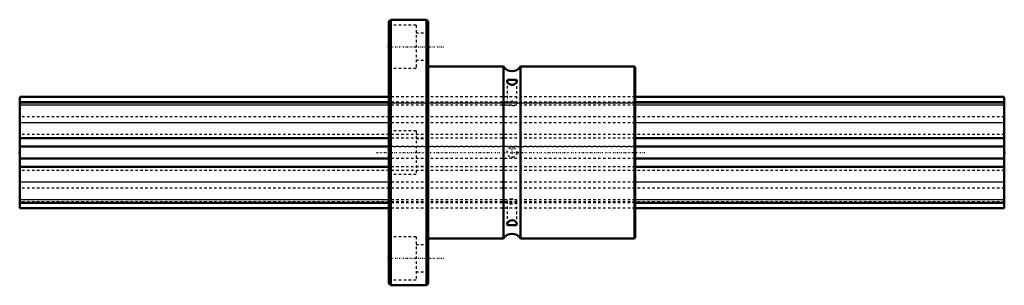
# Model space of a CAD drawing. Header units: millimetres. Extents: x 0 to 400, y -54 to 54.
import ezdxf

# ---------------------------------------------------------------- set-up
doc = ezdxf.new("R2010")
doc.units = ezdxf.units.MM
doc.linetypes.add('Center', pattern=[1.5, 0.45, -0.5, 0.05, -0.5])
doc.linetypes.add('Dashed', pattern=[2, 1, -1])
for name, color, linetype, lineweight in [('2d ConnectionPoints', 7, 'Continuous', 50), ('AM_0', 7, 'Continuous', 50), ('AM_4', 3, 'Continuous', 25), ('AM_7', 7, 'Center', 25), ('AM_9', 6, 'Dashed', 25)]:
    doc.layers.add(name, color=color, linetype=linetype, lineweight=lineweight)

# ---------------------------------------------------------------- blocks, each defined once
blk = doc.blocks.new('1_LBF50_Nut_0_in_LBF50_400L_4001500__4')
at = {"layer": 'AM_0'}
for p, q in [((150.8, 54), (150, 53.2)), ((150, 53.2), (150, -53.2)), ((150.8, 54), (150.8, -54)), ((165.2, 54), (150.8, 54)), ((165.2, 54), (165.2, -54)), ((166, 53.2), (165.2, 54)), ((166, 53.2), (166, -53.2)), ((196.6, 35), (166, 35)), ((196.6, 35), (196.6, -35)), ((249.5, 35), (203.4, 35)), ((203.4, 35), (203.4, -35)), ((250, 34.5), (250, -34.5)), ((166, -35), (196.6, -35)), ((203.4, -35), (249.5, -35)), ((150, -53.2), (150.8, -54)), ((150.8, -54), (165.2, -54)), ((165.2, -54), (166, -53.2))]:
    blk.add_line(p, q, dxfattribs=at)
for points in [[(199.2, 29.52), (198.63, 29.5), (198.22, 29.4), (198.01, 29.17), (198, 29.06)], [(198, 29.06), (198.04, 28.84), (198.22, 28.48), (198.58, 28.09), (199.14, 27.72), (199.81, 27.53), (200.43, 27.57), (200.97, 27.77), (201.45, 28.11), (201.83, 28.57), (201.99, 28.94), (202, 29.06)], [(202, 29.06), (201.97, 29.22), (201.79, 29.39), (201.44, 29.49), (200.88, 29.52), (200.21, 29.53), (199.59, 29.53), (199.2, 29.52)], [(202, -29.06), (201.95, -28.82), (201.76, -28.46), (201.39, -28.06), (200.82, -27.7), (200.14, -27.53), (199.53, -27.58), (199, -27.79), (198.52, -28.14), (198.15, -28.6), (198.01, -28.96), (198, -29.06)], [(198, -29.06), (198.04, -29.24), (198.23, -29.4), (198.59, -29.49), (199.2, -29.52)], [(199.2, -29.52), (199.77, -29.53), (200.38, -29.53), (200.92, -29.52), (201.41, -29.49), (201.8, -29.39), (201.99, -29.14), (202, -29.06)]]:
    blk.add_lwpolyline(points, dxfattribs=at)
for centre, radius, start, end in [((200, 36.89), 3.89, 209.0689, 330.9311), ((249.5, 34.5), 0.5, 360, 90), ((200, -36.89), 3.89, 29.0689, 150.9311), ((249.5, -34.5), 0.5, 270, 0)]:
    blk.add_arc(centre, radius, start, end, dxfattribs=at)
at = {"layer": 'AM_4'}
blk.add_line((249.5, 35), (249.5, -35), dxfattribs=at)
at = {"layer": 'AM_7'}
for p, q in [((149.45, 43), (172.55, 43)), ((145, 0), (255, 0)), ((200, -2.1), (200, 2.1)), ((149.45, -43), (172.55, -43))]:
    blk.add_line(p, q, dxfattribs=at)
at = {"layer": 'AM_9'}
for p, q in [((161, 51.75), (150, 51.75)), ((161, 51.75), (161, 34.25)), ((166, 48.5), (161, 48.5)), ((161, 37.5), (166, 37.5)), ((150, 34.25), (161, 34.25)), ((198, 29.05), (198, 19.92)), ((202, 19.92), (202, 29.05)), ((250, 22.57), (150, 22.57)), ((250, 20.4), (150, 20.4)), ((150, 20.16), (250, 20.16)), ((250, 20.08), (150, 20.08)), ((250, 19.31), (150, 19.31)), ((250, 14.53), (150, 14.53)), ((250, 12.01), (150, 12.01)), ((161, 8.75), (150, 8.75)), ((161, 8.75), (161, -8.75)), ((250, 7.3), (150, 7.3)), ((250, 5.86), (150, 5.86)), ((166, 5.5), (161, 5.5)), ((250, 2.5), (150, 2.5)), ((150, 2.48), (250, 2.48)), ((250, -2.48), (150, -2.48)), ((250, -2.5), (150, -2.5)), ((250, -5.86), (150, -5.86)), ((250, -7.3), (150, -7.3)), ((161, -5.5), (166, -5.5)), ((150, -8.75), (161, -8.75)), ((250, -12.01), (150, -12.01)), ((250, -14.53), (150, -14.53)), ((250, -19.31), (150, -19.31)), ((198, -19.92), (198, -29.05)), ((202, -29.05), (202, -19.92)), ((250, -20.08), (150, -20.08)), ((250, -20.16), (150, -20.16)), ((250, -20.4), (150, -20.4)), ((250, -22.57), (150, -22.57)), ((161, -34.25), (150, -34.25)), ((161, -34.25), (161, -51.75)), ((166, -37.5), (161, -37.5)), ((150, -51.75), (161, -51.75)), ((161, -48.5), (166, -48.5))]:
    blk.add_line(p, q, dxfattribs=at)
blk.add_circle((200, 0), 2, dxfattribs=at)
blk.add_ellipse((200, 19.92), major_axis=(-2, 0), ratio=0.5, dxfattribs=at)
for start_param, end_param in [(1.570796, 6.283185), (0, 1.570796)]:
    blk.add_ellipse((200, -19.92), major_axis=(2, 0), ratio=0.5, start_param=start_param, end_param=end_param, dxfattribs=at)
blk = doc.blocks.new('2_LBF501400_Spline_Shaft_0_in_LBF50_400L_4001500__4')
at = {"layer": 'AM_0'}
for p, q in [((150, 22.57), (0, 22.57)), ((0, -22.57), (0, 22.57)), ((150, 20.4), (0, 20.4)), ((400, 22.57), (250, 22.57)), ((400, 20.4), (250, 20.4)), ((400, -22.57), (400, 22.57)), ((150, 5.86), (0, 5.86)), ((400, 5.86), (250, 5.86)), ((150, 2.5), (0, 2.5)), ((400, 2.5), (250, 2.5)), ((150, -2.5), (0, -2.5)), ((400, -2.5), (250, -2.5)), ((150, -5.86), (0, -5.86)), ((400, -5.86), (250, -5.86)), ((150, -20.4), (0, -20.4)), ((150, -22.57), (0, -22.57)), ((400, -20.4), (250, -20.4)), ((400, -22.57), (250, -22.57))]:
    blk.add_line(p, q, dxfattribs=at)
at = {"layer": 'AM_4'}
for p, q in [((150, 19.31), (0, 19.31)), ((400, 19.31), (250, 19.31)), ((150, 12.01), (0, 12.01)), ((400, 12.01), (250, 12.01)), ((150, -12.01), (0, -12.01)), ((400, -12.01), (250, -12.01)), ((150, -19.31), (0, -19.31)), ((400, -19.31), (250, -19.31))]:
    blk.add_line(p, q, dxfattribs=at)
at = {"layer": 'AM_9'}
for p, q in [((0, 20.16), (400, 20.16)), ((400, 20.08), (0, 20.08)), ((250, 22.57), (150, 22.57)), ((250, 20.4), (150, 20.4)), ((250, 19.31), (150, 19.31)), ((400, 14.53), (0, 14.53)), ((250, 12.01), (150, 12.01)), ((400, 7.3), (0, 7.3)), ((250, 5.86), (150, 5.86)), ((0, 2.48), (400, 2.48)), ((250, 2.5), (150, 2.5)), ((400, -2.48), (0, -2.48)), ((250, -2.5), (150, -2.5)), ((400, -7.3), (0, -7.3)), ((250, -5.86), (150, -5.86)), ((400, -14.53), (0, -14.53)), ((250, -12.01), (150, -12.01)), ((250, -19.31), (150, -19.31)), ((400, -20.08), (0, -20.08)), ((400, -20.16), (0, -20.16)), ((250, -20.4), (150, -20.4)), ((250, -22.57), (150, -22.57))]:
    blk.add_line(p, q, dxfattribs=at)

msp = doc.modelspace()

# ---------------------------------------------------------------- linework, layer by layer
at = {"layer": '2d ConnectionPoints'}
for p in [(0, 0), (0, 0), (400, 0)]:
    msp.add_point(p, dxfattribs=at)

# ---------------------------------------------------------------- block references
for name in ['1_LBF50_Nut_0_in_LBF50_400L_4001500__4', '2_LBF501400_Spline_Shaft_0_in_LBF50_400L_4001500__4']:
    msp.add_blockref(name, (0, 0))

doc.saveas('drawing.dxf')
